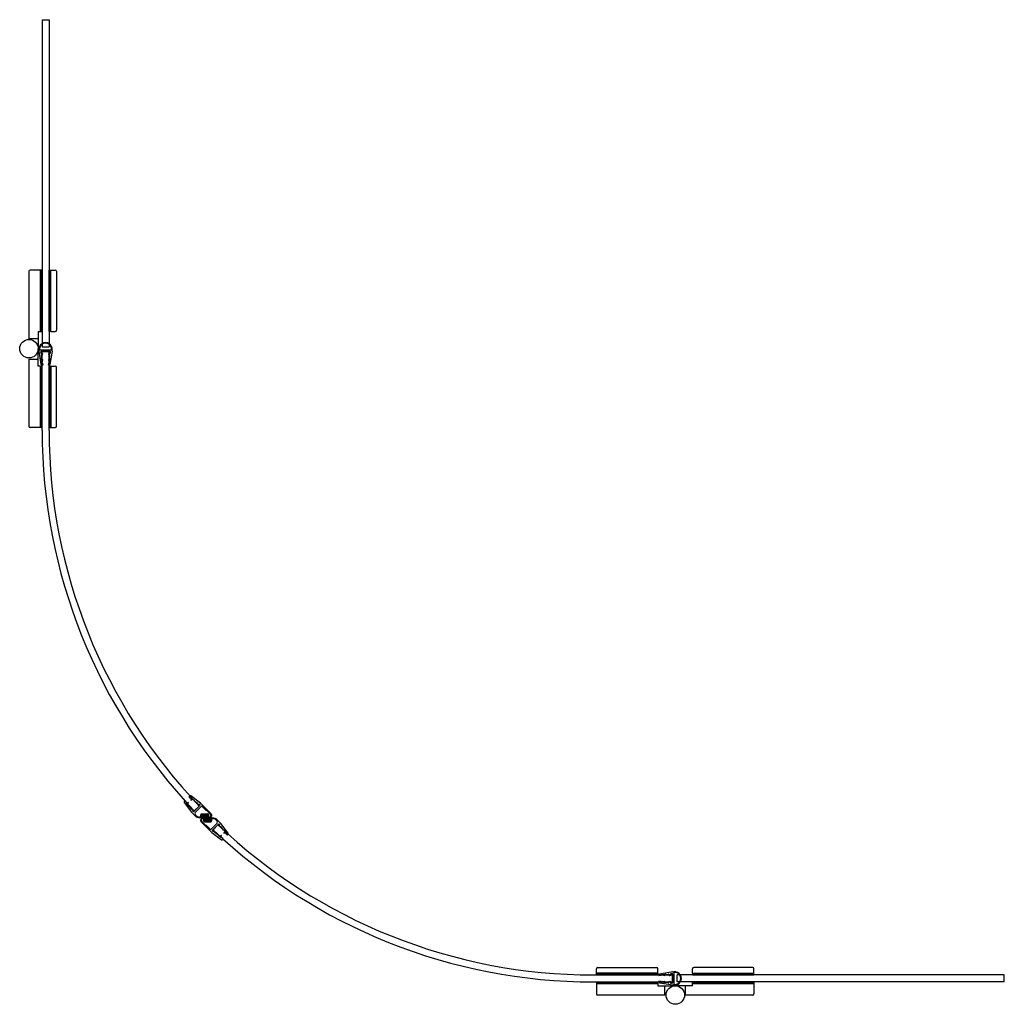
# Model space of a CAD drawing. Header units: millimetres. Extents: x 2523.644 to 2524.496, y 2996.202 to 2997.053.
import ezdxf

# ---------------------------------------------------------------- set-up
doc = ezdxf.new("R2010")
doc.units = ezdxf.units.MM
doc.layers.add('SANINDUSA', color=3, linetype='Continuous')

# ---------------------------------------------------------------- blocks, each defined once
blk = doc.blocks.new('guarnizione')
h = blk.add_hatch()
h.set_pattern_fill('ANSI31', color=256, scale=0.25, angle=45, style=0)
h.set_pattern_definition([(90, (-276.1145, -395.2719), (-0.79375, 2e-16), [])])
h.paths.add_polyline_path([(-6.46, 1.33), (-7.84, 2.71, 0.414214), (-8.12, 2.71), (-12.44, -1.6, 0.414214), (-12.44, -1.89), (-11.06, -3.26, 0.414214), (-10.35, -3.26), (-6.46, 0.63, 0.414214)])
for p, q in [((-13.41, -2.09), (-7.29, 4.04)), ((-12.44, -1.6), (-8.12, 2.71)), ((-10.35, -3.26), (-6.46, 0.63)), ((-10.17, -3.44), (-6.28, 0.45)), ((-8.05, 3.28), (-6.28, 1.51)), ((-7.84, 2.71), (-6.46, 1.33)), ((-7.42, 3.06), (-6.87, 3.61)), ((-1.5, 5.5), (-3.76, 5.5)), ((-2.75, 4.5), (-2.5, 4.5)), ((-1.5, 5.5), (1.04, 5.5)), ((-1.5, 3.5), (-1.5, -3.5)), ((0, 3.8), (0, -3.8)), ((1.5, 3.92), (0.34, 4.1)), ((11.32, 3.97), (1.16, 5.49)), ((1.5, 3.92), (1.5, 3.1)), ((1.5, 3.1), (2.7, 3.1)), ((2.7, 3.74), (2.7, 3.1)), ((6.62, 3.16), (2.7, 3.74)), ((6.68, 3.55), (6.62, 3.16)), ((9.5, 3.13), (6.68, 3.55)), ((8.81, 3.23), (8.56, 1.55)), ((9.2, 3.17), (8.95, 1.49)), ((9.5, 3.13), (9.44, 2.73)), ((11.66, 2.4), (9.44, 2.73)), ((12, 3.18), (12, 2.7)), ((-13, -1.67), (-11.23, -3.44)), ((-12.99, -2.51), (-12.79, -2.31)), ((-12.44, -1.89), (-11.06, -3.26)), ((-7.52, -4.9), (-12, -4.9)), ((-1.5, -5.5), (-12, -5.5)), ((-2.5, -4.5), (-6.5, -4.5)), ((-1.5, -5.5), (1.04, -5.5)), ((0.34, -4.1), (1.5, -3.92)), ((1.16, -5.49), (11.32, -3.97)), ((1.5, -3.1), (2.7, -3.1)), ((1.5, -3.1), (1.5, -3.92)), ((2.7, -3.1), (2.7, -3.74)), ((6.62, -3.16), (2.7, -3.74)), ((6.68, -3.55), (6.62, -3.16)), ((9.5, -3.13), (6.68, -3.55)), ((8.81, -3.23), (8.56, -1.55)), ((9.2, -3.17), (8.95, -1.49)), ((11.66, -2.4), (9.44, -2.73)), ((9.5, -3.13), (9.44, -2.73)), ((12, -2.7), (12, -3.18))]:
    blk.add_line(p, q)
for centre, radius, start, end in [((-7.98, 2.57), 0.2, 45, 135), ((-7.2, 2.85), 0.3, 135, 225), ((-3.76, 0.5), 5, 90, 135), ((-3.76, 0.5), 4.4, 90.19499, 135), ((-6.81, 0.98), 0.5, 315, 45), ((-6.81, 0.98), 0.75, 315, 45), ((-3.77, 4.15), 0.75, 47.16776, 90.19499), ((-2.75, 5.25), 0.75, 227.16776, 270), ((-2.5, 3.5), 1, 0, 90), ((0.3, 3.8), 0.3, 81.48552, 180), ((1.04, 4.7), 0.8, 81.48552, 90), ((8.75, 1.52), 0.2, 171.48552, 351.48552), ((11.2, 3.18), 0.8, 0, 81.48552), ((11.7, 2.7), 0.3, 261.48552, 0), ((-12, -3.5), 2, 135, 270), ((-12, -3.5), 1.4, 135, 270), ((-12.58, -2.52), 0.3, 45, 135), ((-12.29, -1.74), 0.2, 135, 225), ((-10.7, -2.91), 0.75, 225, 315), ((-10.7, -2.91), 0.5, 225, 315), ((-7.52, -4.15), 0.75, 270, 312.83343), ((-6.5, -5.25), 0.75, 90, 132.83343), ((-2.5, -3.5), 1, 270, 0), ((0.3, -3.8), 0.3, 180, 278.51448), ((1.04, -4.7), 0.8, 270, 278.51448), ((8.75, -1.52), 0.2, 8.51448, 188.51448), ((11.2, -3.18), 0.8, 278.51448, 0), ((11.7, -2.7), 0.3, 0, 98.51448)]:
    blk.add_arc(centre, radius, start, end)

msp = doc.modelspace()

# ---------------------------------------------------------------- linework, layer by layer
at = {"layer": 'SANINDUSA'}
for p, q in [((2523.66358, 2997.05307), (2523.66358, 2996.77005)), ((2523.66358, 2997.05307), (2523.66958, 2997.05307)), ((2523.66958, 2997.05307), (2523.66958, 2996.77005)), ((2523.65218, 2996.83555), (2523.65218, 2996.77655)), ((2523.66218, 2996.83655), (2523.65318, 2996.83655)), ((2523.66218, 2996.78355), (2523.66218, 2996.83655)), ((2523.66328, 2996.83655), (2523.66228, 2996.83655)), ((2523.67098, 2996.83655), (2523.67498, 2996.83655)), ((2523.67098, 2996.78355), (2523.67098, 2996.83655)), ((2523.67598, 2996.83555), (2523.67598, 2996.78455)), ((2523.66018, 2996.78355), (2523.66018, 2996.76855)), ((2523.66018, 2996.78355), (2523.66218, 2996.78355)), ((2523.66228, 2996.78355), (2523.66328, 2996.78355)), ((2523.67098, 2996.78355), (2523.67498, 2996.78355)), ((2523.65218, 2996.77744), (2523.66018, 2996.77744)), ((2523.66018, 2996.75355), (2523.66018, 2996.76855)), ((2523.67218, 2996.76729), (2523.66098, 2996.76729)), ((2523.66098, 2996.7663), (2523.66098, 2996.76729)), ((2523.66288, 2996.7548), (2523.66098, 2996.7663)), ((2523.6623, 2996.76545), (2523.66239, 2996.76487)), ((2523.66284, 2996.76242), (2523.66315, 2996.76054)), ((2523.67028, 2996.76615), (2523.66289, 2996.76615)), ((2523.66297, 2996.76445), (2523.66321, 2996.76449)), ((2523.66346, 2996.76301), (2523.66321, 2996.76297)), ((2523.66358, 2996.77005), (2523.66958, 2996.77005)), ((2523.66358, 2996.69776), (2523.66358, 2996.76615)), ((2523.66358, 2996.76615), (2523.66958, 2996.76615)), ((2523.66958, 2996.69776), (2523.66958, 2996.76615)), ((2523.66992, 2996.76298), (2523.66971, 2996.76301)), ((2523.66996, 2996.76449), (2523.6702, 2996.76445)), ((2523.67002, 2996.76054), (2523.67033, 2996.76241)), ((2523.67218, 2996.7663), (2523.67029, 2996.7548)), ((2523.67078, 2996.76487), (2523.67087, 2996.76545)), ((2523.67218, 2996.7663), (2523.67218, 2996.76729)), ((2523.65218, 2996.75966), (2523.65218, 2996.70155)), ((2523.65218, 2996.75966), (2523.66018, 2996.75966)), ((2523.66218, 2996.75355), (2523.66018, 2996.75355)), ((2523.66218, 2996.70055), (2523.66218, 2996.75355)), ((2523.66238, 2996.75355), (2523.66338, 2996.75355)), ((2523.6629, 2996.7596), (2523.66329, 2996.75722)), ((2523.66329, 2996.75722), (2523.66358, 2996.7593)), ((2523.66418, 2996.75429), (2523.66347, 2996.75429)), ((2523.66393, 2996.75925), (2523.66363, 2996.75712)), ((2523.6639, 2996.75598), (2523.66418, 2996.75429)), ((2523.66899, 2996.75429), (2523.66927, 2996.75598)), ((2523.6697, 2996.75429), (2523.66899, 2996.75429)), ((2523.66954, 2996.75712), (2523.66924, 2996.75925)), ((2523.66959, 2996.7593), (2523.66988, 2996.75722)), ((2523.66988, 2996.75722), (2523.67027, 2996.7596)), ((2523.67098, 2996.75355), (2523.67498, 2996.75355)), ((2523.67098, 2996.75355), (2523.67098, 2996.70055)), ((2523.67598, 2996.70155), (2523.67598, 2996.75255)), ((2523.66218, 2996.70055), (2523.65318, 2996.70055)), ((2523.66338, 2996.70055), (2523.66238, 2996.70055)), ((2523.67098, 2996.70055), (2523.67498, 2996.70055)), ((2523.79947, 2996.37309), (2523.79513, 2996.36896)), ((2523.81563, 2996.35693), (2523.81149, 2996.35259)), ((2524.1374, 2996.22705), (2524.20868, 2996.22705)), ((2524.14309, 2996.22845), (2524.14309, 2996.23245)), ((2524.19609, 2996.22845), (2524.14309, 2996.22845)), ((2524.14409, 2996.23345), (2524.19509, 2996.23345)), ((2524.19609, 2996.22845), (2524.19609, 2996.23245)), ((2524.19683, 2996.22716), (2524.19683, 2996.22646)), ((2524.19683, 2996.22646), (2524.19852, 2996.22673)), ((2524.20884, 2996.22965), (2524.19733, 2996.22775)), ((2524.19966, 2996.227), (2524.20179, 2996.2267)), ((2524.19976, 2996.22734), (2524.20213, 2996.22773)), ((2524.20183, 2996.22705), (2524.19976, 2996.22734)), ((2524.20308, 2996.22748), (2524.20494, 2996.22779)), ((2524.20552, 2996.22738), (2524.20555, 2996.22717)), ((2524.20703, 2996.22742), (2524.20699, 2996.22766)), ((2524.2074, 2996.22824), (2524.20799, 2996.22834)), ((2524.20868, 2996.22774), (2524.20868, 2996.22035)), ((2524.20868, 2996.22105), (2524.20868, 2996.22705)), ((2524.20884, 2996.22965), (2524.20983, 2996.22965)), ((2524.20983, 2996.22965), (2524.20983, 2996.21845)), ((2524.49561, 2996.22705), (2524.21259, 2996.22705)), ((2524.21259, 2996.22105), (2524.21259, 2996.22705)), ((2524.22609, 2996.22845), (2524.22609, 2996.23245)), ((2524.22609, 2996.22845), (2524.27909, 2996.22845)), ((2524.27809, 2996.23345), (2524.22709, 2996.23345)), ((2524.27909, 2996.22845), (2524.27909, 2996.23245)), ((2524.49561, 2996.22105), (2524.49561, 2996.22705)), ((2524.1374, 2996.22105), (2524.20868, 2996.22105)), ((2524.14309, 2996.22085), (2524.14309, 2996.21985)), ((2524.14309, 2996.21965), (2524.14309, 2996.21065)), ((2524.14309, 2996.21965), (2524.19609, 2996.21965)), ((2524.19609, 2996.21985), (2524.19609, 2996.22085)), ((2524.19609, 2996.21965), (2524.19609, 2996.21765)), ((2524.19609, 2996.21765), (2524.21109, 2996.21765)), ((2524.19852, 2996.22136), (2524.19683, 2996.22164)), ((2524.19683, 2996.22164), (2524.19683, 2996.22093)), ((2524.19733, 2996.22034), (2524.20884, 2996.21845)), ((2524.20179, 2996.22139), (2524.19966, 2996.22109)), ((2524.19976, 2996.22075), (2524.20183, 2996.22104)), ((2524.20213, 2996.22036), (2524.19976, 2996.22075)), ((2524.2022, 2996.20965), (2524.2022, 2996.21765)), ((2524.20496, 2996.2203), (2524.20308, 2996.22061)), ((2524.20555, 2996.22092), (2524.20551, 2996.22067)), ((2524.20699, 2996.22043), (2524.20703, 2996.22068)), ((2524.20799, 2996.21976), (2524.2074, 2996.21985)), ((2524.20884, 2996.21845), (2524.20983, 2996.21845)), ((2524.22609, 2996.21765), (2524.21109, 2996.21765)), ((2524.49561, 2996.22105), (2524.21259, 2996.22105)), ((2524.21998, 2996.20965), (2524.21998, 2996.21765)), ((2524.22609, 2996.21975), (2524.22609, 2996.22075)), ((2524.22609, 2996.21965), (2524.27909, 2996.21965)), ((2524.22609, 2996.21765), (2524.22609, 2996.21965)), ((2524.27909, 2996.22075), (2524.27909, 2996.21975)), ((2524.27909, 2996.21965), (2524.27909, 2996.21065)), ((2524.2022, 2996.20965), (2524.14409, 2996.20965)), ((2524.27809, 2996.20965), (2524.21909, 2996.20965))]:
    msp.add_line(p, q, dxfattribs=at)
at = {"layer": 'SANINDUSA', "elevation": 0}
for points in [[(2523.66228, 2996.83655), (2523.66228, 2996.78355)], [(2523.66328, 2996.78355), (2523.66328, 2996.83655)], [(2523.66238, 2996.70055), (2523.66238, 2996.75355)], [(2523.66338, 2996.75355), (2523.66338, 2996.70055)], [(2524.19609, 2996.22085), (2524.14309, 2996.22085)], [(2524.14309, 2996.21985), (2524.19609, 2996.21985)], [(2524.22609, 2996.22075), (2524.27909, 2996.22075)], [(2524.27909, 2996.21975), (2524.22609, 2996.21975)]]:
    msp.add_lwpolyline(points, dxfattribs=at)
for points in [[(2523.67078, 2996.83655), (2523.67078, 2996.78355), (2523.66978, 2996.78355), (2523.66978, 2996.83655)], [(2523.67078, 2996.70055), (2523.67078, 2996.75355), (2523.66978, 2996.75355), (2523.66978, 2996.70055)], [(2524.14309, 2996.22825), (2524.19609, 2996.22825), (2524.19609, 2996.22725), (2524.14309, 2996.22725)], [(2524.27909, 2996.22825), (2524.22609, 2996.22825), (2524.22609, 2996.22725), (2524.27909, 2996.22725)]]:
    msp.add_lwpolyline(points, close=True, dxfattribs=at)
at = {"layer": 'SANINDUSA'}
for centre in [(2523.65218, 2996.76855), (2524.21109, 2996.20965)]:
    msp.add_circle(centre, 0.008, dxfattribs=at)
for centre, radius, start, end in [((2523.65318, 2996.83555), 0.001, 90, 180), ((2523.67498, 2996.83555), 0.001, 0, 90), ((2523.67498, 2996.78455), 0.001, 270, 0), ((2523.66658, 2996.76813), 0.00566, 351.49233, 188.50767), ((2523.66658, 2996.76813), 0.00526, 351.49233, 188.50767), ((2523.66289, 2996.76555), 0.0006, 90, 189.34083), ((2523.66289, 2996.76495), 0.0005, 189.34083, 279.34083), ((2523.66333, 2996.7625), 0.0005, 89.86345, 189.34083), ((2523.66333, 2996.76375), 0.00075, 269.86345, 99.34083), ((2523.66983, 2996.76375), 0.00075, 80.65917, 260.65917), ((2523.66983, 2996.76249), 0.0005, 350.65917, 80.65917), ((2523.67028, 2996.76495), 0.0005, 260.65917, 350.65917), ((2523.67028, 2996.76555), 0.0006, 350.65917, 90), ((2523.66347, 2996.75489), 0.0006, 189.34083, 270), ((2523.66349, 2996.75969), 0.0006, 141.15115, 189.34083), ((2523.66256, 2996.76045), 0.0006, 321.15115, 9.34083), ((2523.66313, 2996.75719), 0.0005, 298.12637, 352), ((2523.66395, 2996.75689), 0.0006, 194.10089, 237.53052), ((2523.66375, 2996.75927), 0.000175, 352, 172), ((2523.66331, 2996.75588), 0.0006, 9.34083, 57.53052), ((2523.66941, 2996.75927), 0.000175, 8, 188), ((2523.66986, 2996.75588), 0.0006, 122.46948, 170.65917), ((2523.67004, 2996.75719), 0.0005, 188, 241.87363), ((2523.66922, 2996.75689), 0.0006, 302.46948, 345.89911), ((2523.6697, 2996.75489), 0.0006, 270, 350.65917), ((2523.67061, 2996.76045), 0.0006, 170.65917, 218.84885), ((2523.66968, 2996.75969), 0.0006, 350.65917, 38.84885), ((2523.67498, 2996.75255), 0.001, 0, 90), ((2523.65318, 2996.70155), 0.001, 180, 270), ((2524.1403, 2996.69776), 0.47672, 180, 223.60902), ((2524.1403, 2996.69776), 0.47072, 180, 223.60902), ((2523.67498, 2996.70155), 0.001, 270, 0), ((2524.1403, 2996.69776), 0.47072, 226.39098, 270), ((2524.1403, 2996.69776), 0.47672, 226.39098, 270), ((2524.14409, 2996.23245), 0.001, 90, 180), ((2524.19509, 2996.23245), 0.001, 0, 90), ((2524.19743, 2996.22716), 0.0006, 99.34083, 180), ((2524.19842, 2996.22732), 0.0006, 279.34083, 327.53052), ((2524.19943, 2996.22668), 0.0006, 104.10089, 147.53052), ((2524.19973, 2996.2275), 0.0005, 208.12637, 262), ((2524.20181, 2996.22688), 0.000175, 262, 82), ((2524.20223, 2996.22714), 0.0006, 51.15115, 99.34083), ((2524.20298, 2996.22808), 0.0006, 231.15115, 279.34083), ((2524.20503, 2996.2273), 0.0005, 9.34083, 99.34083), ((2524.20629, 2996.2273), 0.00075, 189.34083, 9.34083), ((2524.20749, 2996.22775), 0.0005, 99.34083, 189.34083), ((2524.20808, 2996.22774), 0.0006, 0, 99.34083), ((2524.21067, 2996.22405), 0.00566, 261.49233, 98.50767), ((2524.21067, 2996.22405), 0.00526, 261.49233, 98.50767), ((2524.22709, 2996.23245), 0.001, 90, 180), ((2524.27809, 2996.23245), 0.001, 0, 90), ((2524.19743, 2996.22093), 0.0006, 180, 260.65917), ((2524.19842, 2996.22077), 0.0006, 32.46948, 80.65917), ((2524.19943, 2996.22141), 0.0006, 212.46948, 255.89911), ((2524.19973, 2996.2206), 0.0005, 98, 151.87363), ((2524.20181, 2996.22122), 0.000175, 278, 98), ((2524.20223, 2996.22095), 0.0006, 260.65917, 308.84885), ((2524.20298, 2996.22002), 0.0006, 80.65917, 128.84885), ((2524.20504, 2996.22079), 0.0005, 260.65917, 0.13655), ((2524.20629, 2996.2208), 0.00075, 350.65917, 180.13655), ((2524.20749, 2996.22035), 0.0005, 170.65917, 260.65917), ((2524.20808, 2996.22035), 0.0006, 260.65917, 0), ((2524.14409, 2996.21065), 0.001, 180, 270), ((2524.27809, 2996.21065), 0.001, 270, 0)]:
    msp.add_arc(centre, radius, start, end, dxfattribs=at)

# ---------------------------------------------------------------- block references
at = {"layer": 'SANINDUSA', "xscale": 0.001, "yscale": 0.001, "zscale": 0.001}
for p, rotation in [((2523.79735, 2996.37097), 135), ((2523.81351, 2996.35481), 315)]:
    msp.add_blockref('guarnizione', p, dxfattribs=dict(at, rotation=rotation))

doc.saveas('drawing.dxf')
